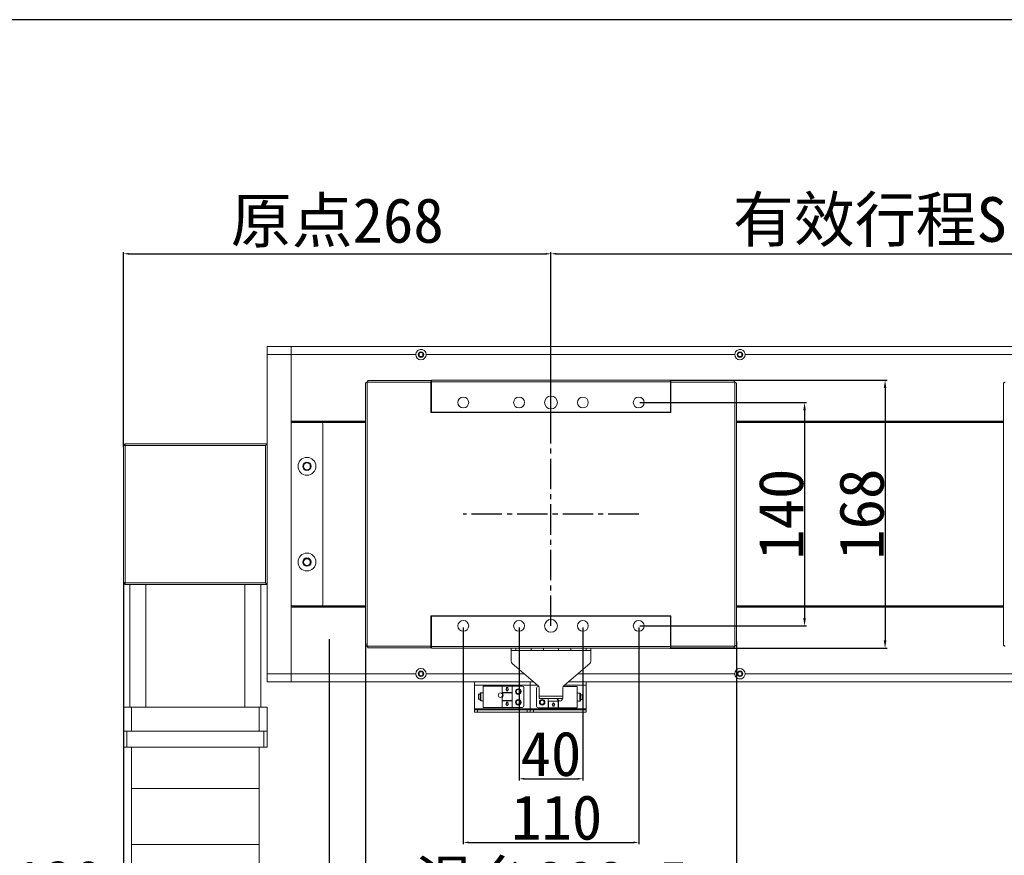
# Model space of a CAD drawing. Header units: millimetres. Extents: x -20285 to -7807, y 12313 to 17573.
# Tile 10 of 37: x -19250 to -18632, y 17049 to 17573. Entities that reach past the tile are written whole.
import ezdxf

# ---------------------------------------------------------------- set-up
doc = ezdxf.new("R2010")
doc.units = ezdxf.units.MM
doc.header["$PDSIZE"] = -1
doc.linetypes.add('CENTER2', pattern=[28.575, 19.05, -3.175, 3.175, -3.175])
doc.layers.add('图层3', color=7, linetype='Continuous')
doc.dimstyles.new('ISO-25', dxfattribs={"dimtxt": 2.5, "dimasz": 2.5, "dimexe": 1.25, "dimexo": 0.625, "dimtad": 1, "dimtxsty": 'Standard', "dimcen": 2.5, "dimadec": 0, "dimazin": 0, "dimtfac": 1, "dimtmove": 0, "dimatfit": 3, "dimfxl": 0, "dimarcsym": 0})

# ---------------------------------------------------------------- blocks, each defined once
blk = doc.blocks.new('*D183')
at = {"color": 0, "lineweight": -2, "transparency": 16777216}
for p, q in [((-18936.4, 17191.97), (-18936.4, 17096.14)), ((-18896.4, 17191.97), (-18896.4, 17096.14)), ((-18933.1, 17097.14), (-18899.71, 17097.14))]:
    blk.add_line(p, q, dxfattribs=at)
at = {"color": 0, "transparency": 16777216}
for points in [[(-18933.1, 17097.69), (-18933.1, 17096.59), (-18936.4, 17097.14)], [(-18899.71, 17097.69), (-18899.71, 17096.59), (-18896.4, 17097.14)]]:
    blk.add_solid(points, dxfattribs=at)
at = {"layer": 'Defpoints', "color": 0, "transparency": 16777216}
for p in [(-18936.4, 17192.97), (-18896.4, 17192.97), (-18896.4, 17097.14)]:
    blk.add_point(p, dxfattribs=at)
at = {"color": 0, "transparency": 16777216, "insert": (-18916.4, 17112.66), "char_height": 28, "attachment_point": 5}
blk.add_mtext('40', dxfattribs=at)
blk = doc.blocks.new('*D184')
at = {"color": 0, "lineweight": -2, "transparency": 16777216}
for p, q in [((-18971.4, 17191.97), (-18971.4, 17056.22)), ((-18861.4, 17191.97), (-18861.4, 17056.22)), ((-18968.1, 17057.22), (-18864.71, 17057.22))]:
    blk.add_line(p, q, dxfattribs=at)
at = {"color": 0, "transparency": 16777216}
for points in [[(-18968.1, 17057.77), (-18968.1, 17056.67), (-18971.4, 17057.22)], [(-18864.71, 17057.77), (-18864.71, 17056.67), (-18861.4, 17057.22)]]:
    blk.add_solid(points, dxfattribs=at)
at = {"layer": 'Defpoints', "color": 0, "transparency": 16777216}
for p in [(-18971.4, 17192.97), (-18861.4, 17192.97), (-18861.4, 17057.22)]:
    blk.add_point(p, dxfattribs=at)
at = {"color": 0, "transparency": 16777216, "insert": (-18912.82, 17072.75), "char_height": 28, "attachment_point": 5}
blk.add_mtext('110', dxfattribs=at)
blk = doc.blocks.new('*D185')
at = {"color": 0, "lineweight": -2, "transparency": 16777216}
for p, q in [((-19032.65, 17181.96), (-19032.65, 17009.18)), ((-18800.15, 17183.18), (-18800.15, 17009.18)), ((-19029.35, 17010.18), (-18803.46, 17010.18))]:
    blk.add_line(p, q, dxfattribs=at)
at = {"color": 0, "transparency": 16777216}
for points in [[(-19029.35, 17010.73), (-19029.35, 17009.63), (-19032.65, 17010.18)], [(-18803.46, 17010.73), (-18803.46, 17009.63), (-18800.15, 17010.18)]]:
    blk.add_solid(points, dxfattribs=at)
at = {"layer": 'Defpoints', "color": 0, "transparency": 16777216}
for p in [(-19032.65, 17182.96), (-18800.15, 17184.18), (-18800.15, 17010.18)]:
    blk.add_point(p, dxfattribs=at)
at = {"color": 0, "transparency": 16777216, "insert": (-18916.4, 17030), "char_height": 28, "attachment_point": 5}
blk.add_mtext('{\\fSimSun|b0|i0|c134|p2;滑台}232.5', dxfattribs=at)
blk = doc.blocks.new('*D186')
at = {"color": 0, "lineweight": -2, "transparency": 16777216}
for p, q in [((-19184.4, 17305.01), (-19184.4, 17427.19)), ((-19181.1, 17426.19), (-18919.71, 17426.19)), ((-18916.4, 17322.71), (-18916.4, 17427.19))]:
    blk.add_line(p, q, dxfattribs=at)
at = {"color": 0, "transparency": 16777216}
for points in [[(-19181.1, 17426.74), (-19181.1, 17425.64), (-19184.4, 17426.19)], [(-18919.71, 17426.74), (-18919.71, 17425.64), (-18916.4, 17426.19)]]:
    blk.add_solid(points, dxfattribs=at)
at = {"layer": 'Defpoints', "color": 0, "transparency": 16777216}
for p in [(-18916.4, 17426.19), (-18916.4, 17321.71), (-19184.4, 17304.01)]:
    blk.add_point(p, dxfattribs=at)
at = {"color": 0, "transparency": 16777216, "insert": (-19050.4, 17445.62), "char_height": 28, "attachment_point": 5}
blk.add_mtext('{\\fSimSun|b0|i0|c134|p2;原点}268', dxfattribs=at)
blk = doc.blocks.new('*D187')
at = {"color": 0, "lineweight": -2, "transparency": 16777216}
for p, q in [((-18916.4, 17324.99), (-18916.4, 17427.19)), ((-18913.1, 17426.19), (-18519.71, 17426.19)), ((-18516.4, 17325.04), (-18516.4, 17427.19))]:
    blk.add_line(p, q, dxfattribs=at)
at = {"color": 0, "transparency": 16777216}
for points in [[(-18913.1, 17426.74), (-18913.1, 17425.64), (-18916.4, 17426.19)], [(-18519.71, 17426.74), (-18519.71, 17425.64), (-18516.4, 17426.19)]]:
    blk.add_solid(points, dxfattribs=at)
at = {"layer": 'Defpoints', "color": 0, "transparency": 16777216}
for p in [(-18516.4, 17426.19), (-18916.4, 17323.99), (-18516.4, 17324.04)]:
    blk.add_point(p, dxfattribs=at)
at = {"color": 0, "transparency": 16777216, "insert": (-18716.4, 17446.09), "char_height": 28, "attachment_point": 5}
blk.add_mtext('{\\fSimSun|b0|i0|c134|p2;有效行程S}', dxfattribs=at)
blk = doc.blocks.new('*D190')
at = {"color": 0, "lineweight": -2, "transparency": 16777216}
for p, q in [((-19184.4, 17220.38), (-19184.4, 17009.18)), ((-19055.4, 17184.61), (-19055.4, 17009.18)), ((-19184.4, 17010.18), (-19414.86, 17010.18)), ((-19058.71, 17010.18), (-19181.1, 17010.18))]:
    blk.add_line(p, q, dxfattribs=at)
at = {"color": 0, "transparency": 16777216}
for points in [[(-19181.1, 17010.73), (-19181.1, 17009.63), (-19184.4, 17010.18)], [(-19058.71, 17010.73), (-19058.71, 17009.63), (-19055.4, 17010.18)]]:
    blk.add_solid(points, dxfattribs=at)
at = {"layer": 'Defpoints', "color": 0, "transparency": 16777216}
for p in [(-19184.4, 17221.38), (-19055.4, 17185.61), (-19055.4, 17010.18)]:
    blk.add_point(p, dxfattribs=at)
at = {"color": 0, "transparency": 16777216, "insert": (-19301.28, 17030.32), "char_height": 28, "attachment_point": 5}
blk.add_mtext('{\\fSimSun|b0|i0|c134|p2;机械极限}129', dxfattribs=at)
blk = doc.blocks.new('*D206')
at = {"layer": 'Defpoints', "color": 0, "transparency": 16777216}
for p in [(-18861.4, 17332.97), (-18861.4, 17192.97), (-18757.4, 17192.97)]:
    blk.add_point(p, dxfattribs=at)
at = {"layer": '图层3', "color": 0, "lineweight": -2, "transparency": 16777216}
for p, q in [((-18860.78, 17332.97), (-18756.15, 17332.97)), ((-18757.4, 17327.97), (-18757.4, 17197.97)), ((-18860.78, 17192.97), (-18756.15, 17192.97))]:
    blk.add_line(p, q, dxfattribs=at)
at = {"layer": '图层3', "color": 0, "transparency": 16777216}
for points in [[(-18758.23, 17327.97), (-18756.57, 17327.97), (-18757.4, 17332.97)], [(-18758.23, 17197.97), (-18756.57, 17197.97), (-18757.4, 17192.97)]]:
    blk.add_solid(points, dxfattribs=at)
at = {"layer": '图层3', "color": 0, "transparency": 16777216, "insert": (-18772.02, 17262.97), "char_height": 28, "attachment_point": 5, "rotation": 90}
blk.add_mtext('140', dxfattribs=at)
blk = doc.blocks.new('*D207')
at = {"layer": 'Defpoints', "color": 0, "transparency": 16777216}
for p in [(-18842.47, 17346.97), (-18842.48, 17178.97), (-18706.92, 17178.97)]:
    blk.add_point(p, dxfattribs=at)
at = {"layer": '图层3', "color": 0, "lineweight": -2, "transparency": 16777216}
for p, q in [((-18841.84, 17346.97), (-18705.67, 17346.97)), ((-18706.92, 17341.97), (-18706.92, 17183.97)), ((-18841.85, 17178.97), (-18705.67, 17178.97))]:
    blk.add_line(p, q, dxfattribs=at)
at = {"layer": '图层3', "color": 0, "transparency": 16777216}
for points in [[(-18707.75, 17341.97), (-18706.08, 17341.97), (-18706.92, 17346.97)], [(-18707.75, 17183.97), (-18706.08, 17183.97), (-18706.92, 17178.97)]]:
    blk.add_solid(points, dxfattribs=at)
at = {"layer": '图层3', "color": 0, "transparency": 16777216, "insert": (-18721.54, 17262.97), "char_height": 28, "attachment_point": 5, "rotation": 90}
blk.add_mtext('168', dxfattribs=at)

msp = doc.modelspace()

# ---------------------------------------------------------------- linework, layer by layer
at = {"color": 7, "linetype": 'Continuous', "lineweight": 15}
for p, q in [((-19094.404, 17367.97), (-19079.404, 17367.97)), ((-19094.404, 17362.97), (-19094.404, 17367.97)), ((-19079.404, 17367.97), (-18316.404, 17367.97)), ((-19079.404, 17367.97), (-19079.404, 17362.97)), ((-19079.404, 17362.97), (-19094.404, 17362.97)), ((-19094.404, 17162.97), (-19094.404, 17362.97)), ((-19079.404, 17362.97), (-19001.154, 17362.97)), ((-19079.404, 17162.97), (-19079.404, 17362.97)), ((-18994.654, 17362.97), (-18801.154, 17362.97)), ((-18794.654, 17362.97), (-18601.154, 17362.97)), ((-19032.654, 17345.013), (-19032.654, 17180.927)), ((-18991.654, 17345.71), (-19031.644, 17345.71)), ((-19031.644, 17345.71), (-19031.644, 17180.23)), ((-18991.654, 17346.72), (-19030.947, 17346.72)), ((-18991.654, 17346.72), (-18991.654, 17345.71)), ((-18991.654, 17345.71), (-18991.654, 17326.72)), ((-18991.404, 17346.97), (-18841.404, 17346.97)), ((-18991.404, 17345.97), (-18991.404, 17346.97)), ((-18841.404, 17345.97), (-18991.404, 17345.97)), ((-18991.404, 17326.97), (-18991.404, 17345.97)), ((-18841.404, 17346.97), (-18841.404, 17345.97)), ((-18841.404, 17326.97), (-18841.404, 17345.97)), ((-18801.861, 17346.72), (-18841.154, 17346.72)), ((-18841.154, 17345.71), (-18841.154, 17346.72)), ((-18801.164, 17345.71), (-18841.154, 17345.71)), ((-18841.154, 17326.72), (-18841.154, 17345.71)), ((-18801.164, 17180.23), (-18801.164, 17345.71)), ((-18800.154, 17180.927), (-18800.154, 17345.013)), ((-18632.654, 17345.013), (-18632.654, 17180.927)), ((-18991.654, 17326.72), (-18841.154, 17326.72)), ((-18841.404, 17326.97), (-18991.404, 17326.97)), ((-18991.404, 17326.97), (-18991.404, 17326.72)), ((-18841.404, 17326.72), (-18841.404, 17326.97)), ((-19079.404, 17321.27), (-19032.654, 17321.27)), ((-19079.404, 17320.97), (-19032.654, 17320.97)), ((-19060.404, 17320.47), (-19078.404, 17320.47)), ((-19060.404, 17320.47), (-19032.654, 17320.47)), ((-19059.404, 17206.47), (-19059.404, 17319.47)), ((-18800.154, 17321.27), (-18632.654, 17321.27)), ((-18800.154, 17320.97), (-18632.654, 17320.97)), ((-18800.154, 17320.47), (-18632.654, 17320.47)), ((-19184.404, 17305.97), (-19183.404, 17306.97)), ((-19184.404, 17219.97), (-19184.404, 17305.97)), ((-19184.404, 17305.97), (-19183.404, 17305.97)), ((-19183.404, 17305.97), (-19183.404, 17306.97)), ((-19183.404, 17306.97), (-19094.404, 17306.97)), ((-19183.404, 17305.97), (-19183.404, 17219.97)), ((-19095.404, 17305.97), (-19183.404, 17305.97)), ((-19095.404, 17305.97), (-19094.404, 17306.97)), ((-19095.404, 17219.97), (-19095.404, 17305.97)), ((-19183.404, 17219.97), (-19184.404, 17219.97)), ((-19183.404, 17218.97), (-19184.404, 17219.97)), ((-19183.404, 17219.97), (-19095.404, 17219.97)), ((-19183.404, 17218.97), (-19183.404, 17219.97)), ((-19174.763, 17218.97), (-19183.404, 17218.97)), ((-19180.404, 17141.97), (-19180.404, 17218.97)), ((-19174.763, 17218.97), (-19170.404, 17218.97)), ((-19170.404, 17218.97), (-19170.404, 17141.97)), ((-19108.404, 17218.97), (-19170.404, 17218.97)), ((-19108.404, 17141.97), (-19108.404, 17218.97)), ((-19108.404, 17218.97), (-19104.045, 17218.97)), ((-19094.404, 17218.97), (-19104.045, 17218.97)), ((-19098.404, 17218.97), (-19098.404, 17141.97)), ((-19094.404, 17218.97), (-19095.404, 17219.97)), ((-19032.654, 17204.97), (-19079.404, 17204.97)), ((-19032.654, 17204.67), (-19079.404, 17204.67)), ((-19078.404, 17205.47), (-19060.404, 17205.47)), ((-19060.404, 17205.47), (-19032.654, 17205.47)), ((-18800.154, 17205.47), (-18632.654, 17205.47)), ((-18632.654, 17204.97), (-18800.154, 17204.97)), ((-18632.654, 17204.67), (-18800.154, 17204.67)), ((-18841.154, 17199.22), (-18991.654, 17199.22)), ((-18991.654, 17199.22), (-18991.654, 17180.23)), ((-18991.404, 17198.97), (-18991.404, 17199.22)), ((-18991.404, 17179.97), (-18991.404, 17198.97)), ((-18991.404, 17198.97), (-18841.404, 17198.97)), ((-18841.404, 17198.97), (-18841.404, 17199.22)), ((-18841.404, 17179.97), (-18841.404, 17198.97)), ((-18841.154, 17180.23), (-18841.154, 17199.22)), ((-19031.644, 17180.23), (-18991.654, 17180.23)), ((-19030.947, 17179.22), (-18991.654, 17179.22)), ((-18991.654, 17180.23), (-18991.654, 17179.22)), ((-18991.404, 17179.97), (-18841.404, 17179.97)), ((-18991.404, 17178.97), (-18991.404, 17179.97)), ((-18841.404, 17178.97), (-18991.404, 17178.97)), ((-18941.404, 17177.47), (-18941.404, 17178.97)), ((-18938.404, 17177.47), (-18941.404, 17177.47)), ((-18941.404, 17177.47), (-18941.404, 17177.46)), ((-18941.404, 17177.46), (-18891.404, 17177.46)), ((-18941.404, 17177.46), (-18941.404, 17170.89)), ((-18938.404, 17178.97), (-18938.404, 17177.47)), ((-18928.773, 17177.47), (-18938.404, 17177.47)), ((-18928.773, 17177.47), (-18928.773, 17178.97)), ((-18921.161, 17177.47), (-18928.773, 17177.47)), ((-18921.161, 17178.97), (-18921.161, 17177.47)), ((-18921.161, 17177.47), (-18911.646, 17177.47)), ((-18911.646, 17177.47), (-18911.646, 17178.97)), ((-18904.034, 17177.47), (-18911.646, 17177.47)), ((-18904.034, 17178.97), (-18904.034, 17177.47)), ((-18894.404, 17177.47), (-18904.034, 17177.47)), ((-18894.404, 17177.47), (-18894.404, 17178.97)), ((-18891.404, 17177.47), (-18894.404, 17177.47)), ((-18891.404, 17178.97), (-18891.404, 17177.47)), ((-18891.404, 17177.46), (-18891.404, 17177.47)), ((-18891.404, 17177.46), (-18891.404, 17170.89)), ((-18841.404, 17179.97), (-18841.404, 17178.97)), ((-18841.154, 17180.23), (-18801.164, 17180.23)), ((-18841.154, 17179.22), (-18841.154, 17180.23)), ((-18841.154, 17179.22), (-18801.861, 17179.22)), ((-18924.602, 17155.568), (-18940.705, 17169.371)), ((-18892.102, 17169.371), (-18908.205, 17155.568)), ((-19094.404, 17162.97), (-19079.404, 17162.97)), ((-19094.404, 17157.97), (-19094.404, 17162.97)), ((-19079.404, 17157.97), (-19094.404, 17157.97)), ((-19001.154, 17162.97), (-19079.404, 17162.97)), ((-19079.404, 17162.97), (-19079.404, 17157.97)), ((-18927.404, 17157.97), (-19079.404, 17157.97)), ((-18964.404, 17155.733), (-18964.404, 17157.97)), ((-18929.404, 17155.733), (-18929.404, 17157.97)), ((-18316.404, 17157.97), (-18905.404, 17157.97)), ((-18894.404, 17157.97), (-18894.404, 17155.733)), ((-18601.154, 17162.97), (-18794.654, 17162.97)), ((-18964.404, 17155.733), (-18929.404, 17155.733)), ((-18964.404, 17155.733), (-18964.404, 17141.068)), ((-18958.904, 17151.07), (-18960.404, 17151.07)), ((-18947.104, 17155.27), (-18958.904, 17155.27)), ((-18958.904, 17155.27), (-18958.904, 17141.87)), ((-18947.004, 17155.27), (-18947.104, 17155.27)), ((-18947.104, 17151.073), (-18947.104, 17155.27)), ((-18947.104, 17150.995), (-18947.104, 17151.073)), ((-18947.104, 17151.073), (-18947.004, 17151.073)), ((-18940.704, 17150.995), (-18947.104, 17150.995)), ((-18947.004, 17155.27), (-18940.804, 17155.27)), ((-18947.004, 17155.27), (-18947.004, 17151.113)), ((-18947.004, 17151.113), (-18947.004, 17151.073)), ((-18947.004, 17151.113), (-18940.804, 17151.113)), ((-18943.904, 17152.07), (-18944.744, 17153.27)), ((-18944.744, 17153.27), (-18944.304, 17153.27)), ((-18944.304, 17153.27), (-18944.304, 17154.27)), ((-18944.304, 17154.27), (-18943.504, 17154.27)), ((-18943.064, 17153.27), (-18943.904, 17152.07)), ((-18943.504, 17154.27), (-18943.504, 17153.27)), ((-18943.504, 17153.27), (-18943.064, 17153.27)), ((-18940.704, 17155.27), (-18940.804, 17155.27)), ((-18940.804, 17151.113), (-18940.804, 17155.27)), ((-18940.804, 17151.073), (-18940.804, 17151.113)), ((-18940.704, 17151.073), (-18940.804, 17151.073)), ((-18934.404, 17155.27), (-18940.704, 17155.27)), ((-18940.704, 17155.27), (-18940.704, 17151.073)), ((-18940.704, 17151.073), (-18940.704, 17150.995)), ((-18940.704, 17146.145), (-18940.704, 17150.995)), ((-18933.404, 17142.87), (-18933.404, 17154.27)), ((-18929.404, 17155.733), (-18929.404, 17141.068)), ((-18925.404, 17153.97), (-18925.404, 17142.57)), ((-18924.404, 17154.97), (-18924.128, 17154.97)), ((-18923.904, 17148.98), (-18923.904, 17154.05)), ((-18908.904, 17154.05), (-18908.904, 17148.98)), ((-18899.904, 17154.97), (-18908.68, 17154.97)), ((-18899.904, 17141.57), (-18899.904, 17154.97)), ((-18894.404, 17141.068), (-18894.404, 17155.733)), ((-18960.904, 17150.07), (-18961.904, 17150.07)), ((-18961.904, 17150.07), (-18961.904, 17147.07)), ((-18961.904, 17147.07), (-18960.904, 17147.07)), ((-18960.904, 17150.57), (-18960.904, 17148.57)), ((-18960.904, 17148.57), (-18960.904, 17146.57)), ((-18960.404, 17146.07), (-18958.904, 17146.07)), ((-18947.104, 17146.145), (-18947.104, 17148.145)), ((-18947.104, 17146.067), (-18947.104, 17146.145)), ((-18940.704, 17146.145), (-18947.104, 17146.145)), ((-18947.104, 17146.067), (-18947.004, 17146.067)), ((-18947.104, 17141.87), (-18947.104, 17146.067)), ((-18947.004, 17146.067), (-18947.004, 17146.026)), ((-18947.004, 17146.026), (-18940.804, 17146.026)), ((-18947.004, 17146.026), (-18947.004, 17141.87)), ((-18944.304, 17144.07), (-18944.304, 17145.07)), ((-18944.304, 17145.07), (-18943.504, 17145.07)), ((-18943.504, 17145.07), (-18943.504, 17144.07)), ((-18940.704, 17146.067), (-18940.804, 17146.067)), ((-18940.804, 17146.026), (-18940.804, 17146.067)), ((-18940.804, 17141.87), (-18940.804, 17146.026)), ((-18940.704, 17146.067), (-18940.704, 17146.145)), ((-18940.704, 17146.067), (-18940.704, 17141.87)), ((-18923.904, 17148.98), (-18908.904, 17148.98)), ((-18923.904, 17147.47), (-18923.904, 17148.98)), ((-18923.904, 17147.47), (-18908.904, 17147.47)), ((-18918.104, 17147.47), (-18918.104, 17145.845)), ((-18918.104, 17145.767), (-18918.104, 17145.845)), ((-18918.104, 17145.845), (-18911.704, 17145.845)), ((-18918.104, 17145.767), (-18918.004, 17145.767)), ((-18918.104, 17141.57), (-18918.104, 17145.767)), ((-18918.004, 17145.767), (-18918.004, 17145.726)), ((-18918.004, 17145.726), (-18918.004, 17141.57)), ((-18911.804, 17145.726), (-18918.004, 17145.726)), ((-18915.744, 17143.57), (-18914.904, 17144.77)), ((-18914.904, 17144.77), (-18914.064, 17143.57)), ((-18912.104, 17147.27), (-18912.089, 17147.47)), ((-18911.804, 17145.726), (-18911.804, 17145.767)), ((-18911.704, 17145.767), (-18911.804, 17145.767)), ((-18911.804, 17141.57), (-18911.804, 17145.726)), ((-18911.704, 17145.845), (-18911.704, 17145.767)), ((-18911.704, 17145.767), (-18911.704, 17141.57)), ((-18908.904, 17148.98), (-18908.904, 17147.47)), ((-18898.404, 17150.77), (-18899.904, 17150.77)), ((-18899.904, 17145.77), (-18898.404, 17145.77)), ((-18897.904, 17148.27), (-18897.904, 17150.27)), ((-18896.904, 17149.77), (-18897.904, 17149.77)), ((-18897.904, 17146.27), (-18897.904, 17148.27)), ((-18897.904, 17146.77), (-18896.904, 17146.77)), ((-18896.904, 17146.77), (-18896.904, 17149.77)), ((-19184.404, 17126.97), (-19184.404, 17141.97)), ((-19184.404, 17141.97), (-19179.404, 17141.97)), ((-19179.404, 17141.97), (-19179.404, 17126.97)), ((-19179.404, 17141.97), (-19099.404, 17141.97)), ((-19108.404, 17141.97), (-19170.404, 17141.97)), ((-19099.404, 17126.97), (-19099.404, 17141.97)), ((-19099.404, 17141.97), (-19094.404, 17141.97)), ((-19094.404, 17141.97), (-19094.404, 17126.97)), ((-18964.404, 17140.332), (-18964.404, 17141.068)), ((-18929.404, 17141.068), (-18964.404, 17141.068)), ((-18929.404, 17140.332), (-18964.404, 17140.332)), ((-18964.404, 17140.332), (-18964.404, 17140.332)), ((-18964.404, 17138.832), (-18964.404, 17140.332)), ((-18962.404, 17138.832), (-18964.404, 17138.832)), ((-18962.404, 17140.332), (-18931.404, 17140.332)), ((-18962.404, 17140.332), (-18962.404, 17138.832)), ((-18962.404, 17138.832), (-18931.404, 17138.832)), ((-18958.904, 17141.87), (-18947.104, 17141.87)), ((-18947.004, 17141.87), (-18947.104, 17141.87)), ((-18940.804, 17141.87), (-18947.004, 17141.87)), ((-18943.904, 17142.87), (-18944.744, 17144.07)), ((-18944.744, 17144.07), (-18944.304, 17144.07)), ((-18943.064, 17144.07), (-18943.904, 17142.87)), ((-18943.504, 17144.07), (-18943.064, 17144.07)), ((-18940.804, 17141.87), (-18940.704, 17141.87)), ((-18934.404, 17141.87), (-18940.704, 17141.87)), ((-18931.404, 17138.832), (-18931.404, 17140.332)), ((-18929.404, 17138.832), (-18931.404, 17138.832)), ((-18929.404, 17140.332), (-18929.404, 17141.068)), ((-18894.404, 17141.068), (-18929.404, 17141.068)), ((-18894.404, 17140.332), (-18929.404, 17140.332)), ((-18929.404, 17138.832), (-18929.404, 17140.332)), ((-18929.404, 17140.332), (-18929.404, 17140.332)), ((-18927.404, 17138.832), (-18929.404, 17138.832)), ((-18927.404, 17140.332), (-18896.404, 17140.332)), ((-18927.404, 17140.332), (-18927.404, 17138.832)), ((-18927.404, 17138.832), (-18896.404, 17138.832)), ((-18918.104, 17141.57), (-18924.404, 17141.57)), ((-18918.104, 17141.57), (-18918.004, 17141.57)), ((-18911.804, 17141.57), (-18918.004, 17141.57)), ((-18915.304, 17143.57), (-18915.744, 17143.57)), ((-18915.304, 17142.57), (-18915.304, 17143.57)), ((-18914.504, 17142.57), (-18915.304, 17142.57)), ((-18914.064, 17143.57), (-18914.504, 17143.57)), ((-18914.504, 17143.57), (-18914.504, 17142.57)), ((-18911.804, 17141.57), (-18911.704, 17141.57)), ((-18911.704, 17141.57), (-18899.904, 17141.57)), ((-18896.404, 17138.832), (-18896.404, 17140.332)), ((-18894.404, 17138.832), (-18896.404, 17138.832)), ((-18894.404, 17141.068), (-18894.404, 17140.332)), ((-18894.404, 17140.332), (-18894.404, 17140.332)), ((-18894.404, 17140.332), (-18894.404, 17138.832)), ((-19184.404, 17116.97), (-19184.404, 17126.97)), ((-19184.404, 17126.97), (-19182.404, 17126.97)), ((-19182.404, 17126.97), (-19182.404, 17116.97)), ((-19182.404, 17126.97), (-19096.404, 17126.97)), ((-19179.404, 17126.97), (-19099.404, 17126.97)), ((-19096.404, 17116.97), (-19096.404, 17126.97)), ((-19096.404, 17126.97), (-19094.404, 17126.97)), ((-19094.404, 17126.97), (-19094.404, 17116.97)), ((-19182.404, 17116.97), (-19184.404, 17116.97)), ((-19182.404, 17116.97), (-19096.404, 17116.97)), ((-19179.404, 17116.97), (-19179.404, 17090.97)), ((-19099.404, 17090.97), (-19099.404, 17116.97)), ((-19094.404, 17116.97), (-19096.404, 17116.97)), ((-19179.404, 17090.97), (-19179.404, 17055.97)), ((-19099.404, 17055.97), (-19099.404, 17090.97)), ((-19179.404, 17055.97), (-19179.404, 17043.97)), ((-19099.404, 17043.97), (-19099.404, 17055.97))]:
    msp.add_line(p, q, dxfattribs=at)
at = {"linetype": 'CENTER2'}
for p, q in [((-18916.404, 17192.97), (-18916.404, 17332.97)), ((-18861.404, 17262.97), (-18971.404, 17262.97))]:
    msp.add_line(p, q, dxfattribs=at)
at = {"color": 8, "linetype": 'Continuous', "lineweight": 15}
for p, q in [((-18933.237, 17162.97), (-18994.654, 17162.97)), ((-18801.154, 17162.97), (-18899.57, 17162.97)), ((-18960.404, 17151.07), (-18960.404, 17148.57)), ((-18929.404, 17155.733), (-18924.794, 17155.733)), ((-18908.013, 17155.733), (-18894.404, 17155.733)), ((-18960.404, 17148.57), (-18960.404, 17146.07)), ((-18898.404, 17148.27), (-18898.404, 17150.77)), ((-18898.404, 17145.77), (-18898.404, 17148.27)), ((-19179.404, 17090.97), (-19099.404, 17090.97)), ((-19179.404, 17055.97), (-19099.404, 17055.97))]:
    msp.add_line(p, q, dxfattribs=at)
msp.add_lwpolyline([(-20285.094, 15453.564), (-16911.251, 15453.564), (-16911.251, 17572.896), (-20285.094, 17572.896)], close=True)
at = {"color": 7, "linetype": 'Continuous', "lineweight": 15, "flags": 128}
for points in [[(-18944.744, 17153.27), (-18944.744, 17153.27)], [(-18943.904, 17152.07), (-18943.904, 17152.07)], [(-18943.064, 17153.27), (-18943.064, 17153.27)], [(-18914.904, 17144.77), (-18914.904, 17144.77)], [(-18964.404, 17140.332), (-18964.365, 17140.332), (-18964.252, 17140.332), (-18964.067, 17140.332), (-18963.818, 17140.332), (-18963.515, 17140.332), (-18963.169, 17140.332), (-18962.794, 17140.332), (-18962.404, 17140.332)], [(-18944.744, 17144.07), (-18944.744, 17144.07)], [(-18943.904, 17142.87), (-18943.904, 17142.87)], [(-18943.064, 17144.07), (-18943.064, 17144.07)], [(-18931.404, 17140.332), (-18931.014, 17140.332), (-18930.638, 17140.332), (-18930.293, 17140.332), (-18929.99, 17140.332), (-18929.741, 17140.332), (-18929.556, 17140.332), (-18929.442, 17140.332), (-18929.404, 17140.332)], [(-18929.404, 17140.332), (-18929.365, 17140.332), (-18929.252, 17140.332), (-18929.067, 17140.332), (-18928.818, 17140.332), (-18928.515, 17140.332), (-18928.169, 17140.332), (-18927.794, 17140.332), (-18927.404, 17140.332)], [(-18915.744, 17143.57), (-18915.744, 17143.57)], [(-18914.064, 17143.57), (-18914.064, 17143.57)], [(-18896.404, 17140.332), (-18896.014, 17140.332), (-18895.638, 17140.332), (-18895.293, 17140.332), (-18894.99, 17140.332), (-18894.741, 17140.332), (-18894.556, 17140.332), (-18894.442, 17140.332), (-18894.404, 17140.332)]]:
    msp.add_lwpolyline(points, dxfattribs=at)
at = {"color": 7, "linetype": 'Continuous', "lineweight": 15}
for centre, radius in [((-18997.904, 17362.97), 1.7), ((-18997.904, 17362.97), 1.25), ((-18797.904, 17362.97), 1.7), ((-18797.904, 17362.97), 1.25), ((-18971.404, 17332.97), 3.4), ((-18936.404, 17332.97), 3.4), ((-18916.404, 17332.97), 4), ((-18896.404, 17332.97), 3.4), ((-18861.404, 17332.97), 3.4), ((-19069.404, 17292.97), 5.6), ((-19069.404, 17292.97), 2.65), ((-19069.404, 17292.97), 2.1), ((-19069.404, 17232.97), 5.6), ((-19069.404, 17232.97), 2.65), ((-19069.404, 17232.97), 2.1), ((-18971.404, 17192.97), 3.4), ((-18936.404, 17192.97), 3.4), ((-18916.404, 17192.97), 4), ((-18896.404, 17192.97), 3.4), ((-18861.404, 17192.97), 3.4), ((-18997.904, 17162.97), 1.7), ((-18997.904, 17162.97), 1.25), ((-18797.904, 17162.97), 1.7), ((-18797.904, 17162.97), 1.25), ((-18948.104, 17149.57), 1.4), ((-18936.904, 17151.77), 1.75), ((-18936.904, 17151.77), 1.25), ((-18936.904, 17145.07), 1.75), ((-18936.904, 17145.07), 1.25), ((-18921.904, 17145.07), 1.75), ((-18921.904, 17145.07), 1.25)]:
    msp.add_circle(centre, radius, dxfattribs=at)
for centre, radius, start, end in [((-18997.904, 17362.97), 3.25, 180, 0), ((-18797.904, 17362.97), 3.25, 180, 0), ((-19078.404, 17319.47), 1, 90, 180), ((-19060.404, 17319.47), 1, 0, 90), ((-19078.404, 17206.47), 1, 180, 270), ((-19060.404, 17206.47), 1, 270, 0), ((-18939.404, 17170.89), 2, 180, 229.398705), ((-18893.404, 17170.89), 2, 310.601295, 0), ((-18997.904, 17162.97), 3.25, 0, 180), ((-18797.904, 17162.97), 3.25, 0, 180), ((-18960.404, 17150.57), 0.5, 90, 180), ((-18948.104, 17149.57), 1.741, 305.059565, 54.940435), ((-18934.404, 17154.27), 1, 0, 90), ((-18924.404, 17153.97), 1, 90, 180), ((-18925.904, 17154.05), 2, 0, 49.398705), ((-18906.904, 17154.05), 2, 130.601295, 180), ((-18960.404, 17146.57), 0.5, 180, 270), ((-18910.704, 17147.27), 1.741, 173.40301, 234.940435), ((-18910.704, 17147.27), 1.4, 180, 8.213167), ((-18898.404, 17150.27), 0.5, 0, 90), ((-18898.404, 17146.27), 0.5, 270, 0), ((-18934.404, 17142.87), 1, 270, 0), ((-18924.404, 17142.57), 1, 180, 270)]:
    msp.add_arc(centre, radius, start, end, dxfattribs=at)
for points, knots in [([(-19001.154, 17362.97), (-19001.124, 17363.298), (-19001.066, 17363.953), (-19000.617, 17364.839), (-18999.922, 17365.592), (-18999.031, 17366.076), (-18998.052, 17366.257), (-18997.17, 17366.175), (-18996.334, 17365.861), (-18995.545, 17365.288), (-18994.947, 17364.449), (-18994.681, 17363.601), (-18994.66, 17363.123), (-18994.654, 17362.97)], [0, 0, 0, 0, 0.0932807, 0.18625, 0.2870393, 0.402641, 0.4861262, 0.5698363, 0.6507905, 0.7477932, 0.8634916, 0.9562298, 1, 1, 1, 1]), ([(-18801.154, 17362.97), (-18801.124, 17363.298), (-18801.066, 17363.953), (-18800.617, 17364.839), (-18799.923, 17365.592), (-18799.031, 17366.076), (-18798.052, 17366.257), (-18797.17, 17366.175), (-18796.334, 17365.861), (-18795.545, 17365.288), (-18794.947, 17364.449), (-18794.681, 17363.601), (-18794.66, 17363.123), (-18794.654, 17362.97)], [0, 0, 0, 0, 0.0932806, 0.1862499, 0.2870392, 0.4026408, 0.4861316, 0.5698416, 0.6507906, 0.7477933, 0.8634916, 0.9562298, 1, 1, 1, 1]), ([(-19032.654, 17345.013), (-19032.643, 17345.061), (-19032.621, 17345.164), (-19032.436, 17345.321), (-19032.146, 17345.484), (-19031.861, 17345.614), (-19031.69, 17345.689), (-19031.644, 17345.71)], [0, 0, 0, 0, 0.2076629, 0.4422287, 0.6768385, 0.9114566, 1, 1, 1, 1]), ([(-19031.644, 17345.71), (-19031.596, 17345.819), (-19031.493, 17346.053), (-19031.335, 17346.371), (-19031.172, 17346.612), (-19031.042, 17346.711), (-19030.967, 17346.718), (-19030.947, 17346.72)], [0, 0, 0, 0, 0.2076707, 0.4422431, 0.6768468, 0.9114478, 1, 1, 1, 1]), ([(-18801.861, 17346.72), (-18801.813, 17346.709), (-18801.71, 17346.687), (-18801.553, 17346.502), (-18801.389, 17346.212), (-18801.259, 17345.927), (-18801.184, 17345.756), (-18801.164, 17345.71)], [0, 0, 0, 0, 0.2076677, 0.4422406, 0.6768399, 0.9114491, 1, 1, 1, 1]), ([(-18801.164, 17345.71), (-18801.054, 17345.662), (-18800.82, 17345.559), (-18800.502, 17345.401), (-18800.262, 17345.238), (-18800.163, 17345.108), (-18800.156, 17345.033), (-18800.154, 17345.013)], [0, 0, 0, 0, 0.2076535, 0.4422212, 0.6768357, 0.9114459, 1, 1, 1, 1]), ([(-18632.654, 17345.013), (-18632.643, 17345.061), (-18632.621, 17345.164), (-18632.436, 17345.321), (-18632.146, 17345.484), (-18631.861, 17345.614), (-18631.69, 17345.689), (-18631.644, 17345.71)], [0, 0, 0, 0, 0.2076659, 0.4422505, 0.6768638, 0.9114553, 1, 1, 1, 1]), ([(-19031.644, 17180.23), (-19031.754, 17180.278), (-19031.987, 17180.381), (-19032.305, 17180.538), (-19032.546, 17180.702), (-19032.645, 17180.832), (-19032.652, 17180.906), (-19032.654, 17180.927)], [0, 0, 0, 0, 0.2076769, 0.4422379, 0.6768472, 0.9114498, 1, 1, 1, 1]), ([(-19030.947, 17179.22), (-19030.995, 17179.23), (-19031.098, 17179.253), (-19031.255, 17179.438), (-19031.419, 17179.727), (-19031.549, 17180.013), (-19031.623, 17180.183), (-19031.644, 17180.23)], [0, 0, 0, 0, 0.20765632, 0.44223022, 0.67684793, 0.91144602, 1, 1, 1, 1]), ([(-18801.164, 17180.23), (-18801.212, 17180.12), (-18801.315, 17179.886), (-18801.472, 17179.568), (-18801.636, 17179.328), (-18801.766, 17179.229), (-18801.84, 17179.222), (-18801.861, 17179.22)], [0, 0, 0, 0, 0.2076693, 0.44223798, 0.67683923, 0.91144923, 1, 1, 1, 1]), ([(-18800.154, 17180.927), (-18800.164, 17180.879), (-18800.187, 17180.776), (-18800.372, 17180.618), (-18800.661, 17180.455), (-18800.947, 17180.325), (-18801.117, 17180.25), (-18801.164, 17180.23)], [0, 0, 0, 0, 0.2076676, 0.4422488, 0.6768647, 0.9114545, 1, 1, 1, 1]), ([(-18631.644, 17180.23), (-18631.754, 17180.278), (-18631.987, 17180.381), (-18632.305, 17180.538), (-18632.546, 17180.702), (-18632.645, 17180.832), (-18632.652, 17180.906), (-18632.654, 17180.927)], [0, 0, 0, 0, 0.2076518, 0.4422195, 0.6768357, 0.911445, 1, 1, 1, 1]), ([(-18994.654, 17162.97), (-18994.683, 17162.642), (-18994.742, 17161.986), (-18995.19, 17161.1), (-18995.885, 17160.348), (-18996.776, 17159.864), (-18997.756, 17159.682), (-18998.637, 17159.765), (-18999.474, 17160.078), (-19000.262, 17160.651), (-19000.861, 17161.49), (-19001.127, 17162.338), (-19001.147, 17162.816), (-19001.154, 17162.97)], [0, 0, 0, 0, 0.0932795, 0.1862519, 0.2870416, 0.4026433, 0.4861287, 0.5698389, 0.6507933, 0.7477925, 0.8634905, 0.9562296, 1, 1, 1, 1]), ([(-18794.654, 17162.97), (-18794.683, 17162.642), (-18794.742, 17161.986), (-18795.19, 17161.1), (-18795.885, 17160.348), (-18796.776, 17159.864), (-18797.756, 17159.682), (-18798.637, 17159.765), (-18799.474, 17160.078), (-18800.262, 17160.651), (-18800.861, 17161.49), (-18801.127, 17162.338), (-18801.147, 17162.816), (-18801.154, 17162.97)], [0, 0, 0, 0, 0.0932794, 0.1862492, 0.2870387, 0.4026451, 0.4861303, 0.5698404, 0.6507895, 0.7477929, 0.8634908, 0.9562297, 1, 1, 1, 1])]:
    msp.add_open_spline(points, degree=3, knots=knots, dxfattribs=at)

# ---------------------------------------------------------------- dimensions: what is measured, and where the dimension line sits
for base, p1, p2, text, picture, middle in [((-18916.404, 17426.185), (-19184.404, 17304.008), (-18916.404, 17321.705), '{\\fSimSun|b0|i0|c134|p2;原点}<>', '*D186', (-19050.404, 17445.62)), ((-18516.404, 17426.185), (-18916.404, 17323.987), (-18516.404, 17324.043), '{\\fSimSun|b0|i0|c134|p2;有效行程S}', '*D187', (-18716.404, 17446.089))]:
    dim = msp.add_linear_dim(base=base, p1=p1, p2=p2, text=text, dimstyle='ISO-25', override={"dimtxt": 28, "dimasz": 3.302, "dimexe": 1, "dimexo": 1, "dimgap": 1.524, "dimtih": 1, "dimtoh": 1, "dimdsep": 46, "dimadec": 2, "dimtzin": 0})
    dim.commit()
    dim.dimension.update_dxf_attribs({"geometry": picture, "text_midpoint": middle})
for base, p1, p2, text, picture, middle in [((-19055.404, 17010.178), (-19184.404, 17221.384), (-19055.404, 17185.609), '{\\fSimSun|b0|i0|c134|p2;机械极限}<>', '*D190', (-19301.282, 17010.178)), ((-18800.154, 17010.178), (-19032.654, 17182.964), (-18800.154, 17184.177), '{\\fSimSun|b0|i0|c134|p2;滑台}<>', '*D185', (-18916.404, 17010.178))]:
    dim = msp.add_linear_dim(base=base, p1=p1, p2=p2, text=text, dimstyle='ISO-25', override={"dimtxt": 28, "dimasz": 3.302, "dimexe": 1, "dimexo": 1, "dimgap": 1.524, "dimtih": 1, "dimtoh": 1, "dimdsep": 46, "dimadec": 2, "dimtzin": 0})
    dim.commit()
    dim.dimension.update_dxf_attribs({"geometry": picture, "text_midpoint": middle, "dimtype": 160})
for base, p1, p2, picture, middle in [((-18861.404, 17057.223), (-18971.404, 17192.97), (-18861.404, 17192.97), '*D184', (-18912.817, 17057.223)), ((-18896.404, 17097.141), (-18936.404, 17192.97), (-18896.404, 17192.97), '*D183', (-18916.404, 17097.141))]:
    dim = msp.add_linear_dim(base=base, p1=p1, p2=p2, dimstyle='ISO-25', override={"dimtxt": 28, "dimasz": 3.302, "dimexe": 1, "dimexo": 1, "dimgap": 1.524, "dimtih": 1, "dimtoh": 1, "dimdsep": 46, "dimadec": 2, "dimtzin": 0})
    dim.commit()
    dim.dimension.update_dxf_attribs({"geometry": picture, "text_midpoint": middle, "dimtype": 160})
at = {"layer": '图层3'}
for base, p1, p2, picture, middle in [((-18706.918, 17178.97), (-18842.468, 17346.97), (-18842.476, 17178.97), '*D207', (-18706.918, 17262.97)), ((-18757.399, 17192.97), (-18861.404, 17332.97), (-18861.404, 17192.97), '*D206', (-18757.399, 17262.97))]:
    dim = msp.add_linear_dim(base=base, p1=p1, p2=p2, angle=90, dimstyle='ISO-25', override={"dimtxt": 28, "dimasz": 5}, dxfattribs=at)
    dim.commit()
    dim.dimension.update_dxf_attribs({"geometry": picture, "text_midpoint": middle, "dimtype": 160})

doc.saveas('drawing.dxf')
